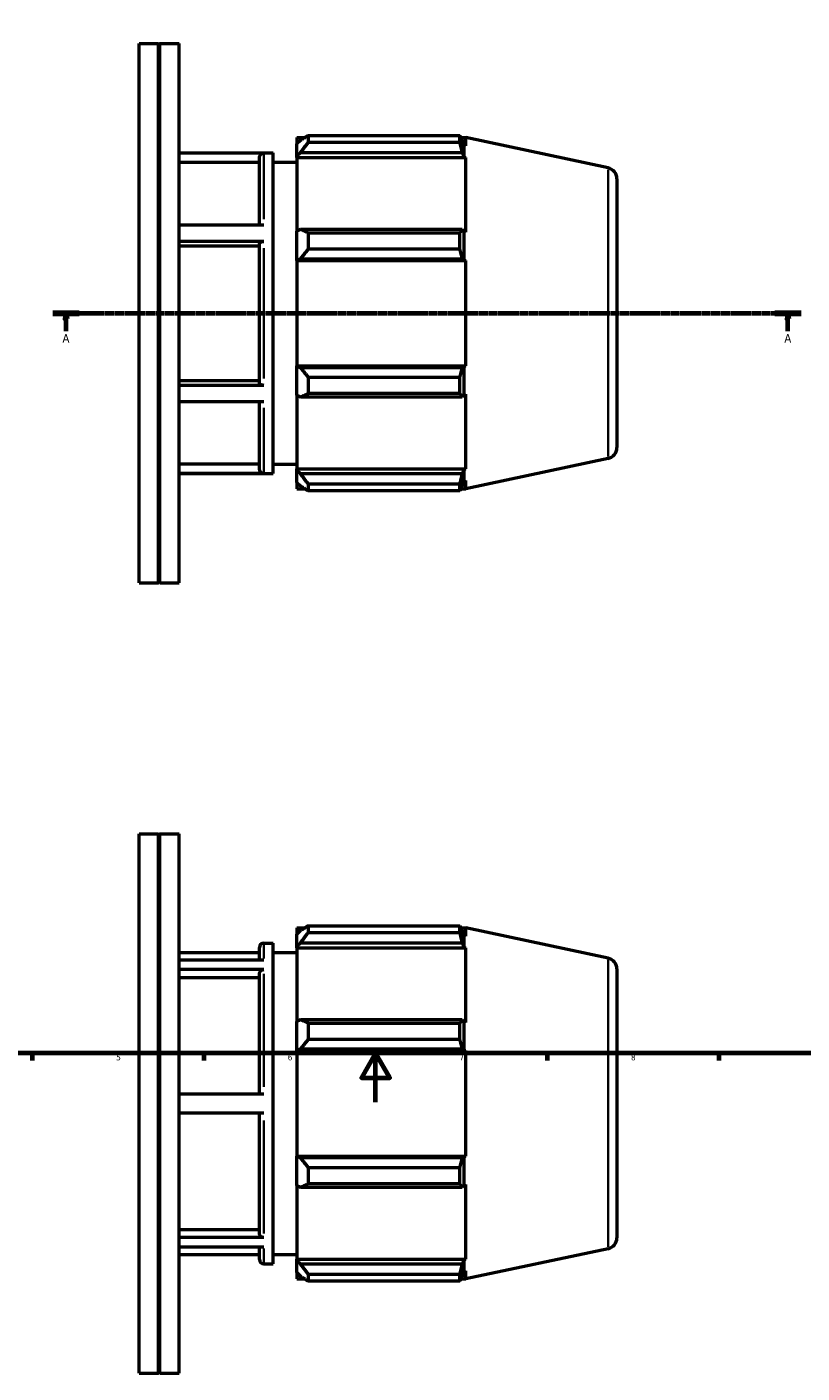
# Model space of a CAD drawing. Header units: millimetres. Extents: x -124 to 940, y -110 to 792.
# Tile 3 of 6: x 278 to 595, y -110 to 439. Entities that reach past the tile are written whole.
import ezdxf

# ---------------------------------------------------------------- set-up
doc = ezdxf.new("R2010")
doc.units = ezdxf.units.MM
doc.linetypes.add('CHAIN', pattern=[0.7087, 0.4724, -0.0591, 0.1181, -0.0591])
for name, color, linetype, lineweight in [('Border (ISO)', 7, 'Continuous', 70), ('Section Line (ISO)', 7, 'CHAIN', 70), ('Visible (ISO)', 7, 'Continuous', 50), ('Visible Narrow (ISO)', 7, 'Continuous', 35)]:
    doc.layers.add(name, color=color, linetype=linetype, lineweight=lineweight)
doc.styles.add('Label Text (ISO)', font='tahoma.ttf')
doc.styles.add('Note Text (ISO)', font='tahoma.ttf')

# ---------------------------------------------------------------- blocks, each defined once
blk = doc.blocks.new('Borders Default Border')
at = {"layer": 'Border (ISO)'}
for p, q in [((280.33, 20), (280.33, 17.1)), ((350.42, 20), (350.42, 17.1)), ((490.58, 20), (490.58, 17.1)), ((560.67, 20), (560.67, 17.1))]:
    blk.add_line(p, q, dxfattribs=at)
at = {"layer": 'Border (ISO)', "flags": 128}
for points in [[(20, 20), (20, 574), (821, 574), (821, 20), (20, 20)], [(420.5, 0), (420.5, 20), (414.73, 10), (426.27, 10), (420.5, 20)]]:
    blk.add_lwpolyline(points, dxfattribs=at)
at = {"layer": 'Border (ISO)', "color": 232, "true_color": 0xca0064, "char_height": 2.5, "attachment_point": 7, "style": 'Note Text (ISO)'}
for s, insert in [('5', (314.64, 17.05)), ('6', (384.66, 17.05)), ('7', (454.77, 17.1)), ('8', (524.81, 17.04))]:
    blk.add_mtext(s, dxfattribs=dict(at, insert=insert))
blk = doc.blocks.new('2dTransSection0')
at = {"layer": 'Section Line (ISO)', "linetype": 'CHAIN'}
blk.add_line((288.78, 321.93), (594.28, 321.93), dxfattribs=at)
at = {"layer": 'Section Line (ISO)', "linetype": 'Continuous', "lineweight": 140}
for p, q in [((288.78, 321.93), (299.55, 321.93)), ((583.51, 321.93), (594.28, 321.93))]:
    blk.add_line(p, q, dxfattribs=at)
at = {"layer": 'Section Line (ISO)', "linetype": 'Continuous'}
for p, q in [((294.17, 321.93), (293.67, 319.43)), ((293.67, 319.43), (294.67, 319.43)), ((294.17, 319.43), (294.17, 321.93)), ((294.67, 319.43), (294.17, 321.93)), ((294.17, 314.58), (294.17, 319.43)), ((588.89, 321.93), (588.39, 319.43)), ((588.39, 319.43), (589.39, 319.43)), ((588.89, 319.43), (588.89, 321.93)), ((589.39, 319.43), (588.89, 321.93)), ((588.89, 314.58), (588.89, 319.43))]:
    blk.add_line(p, q, dxfattribs=at)
at = {"layer": 'Section Line (ISO)', "linetype": 'Continuous', "flags": 128}
for points in [[(294.67, 319.43), (294.17, 321.93), (293.67, 319.43), (294.67, 319.43)], [(589.39, 319.43), (588.89, 321.93), (588.39, 319.43), (589.39, 319.43)]]:
    blk.add_lwpolyline(points, dxfattribs=at)
at = {"layer": 'Section Line (ISO)'}
for points in [[(294.67, 319.43), (294.17, 321.93), (293.67, 319.43), (294.67, 319.43)], [(589.39, 319.43), (588.89, 321.93), (588.39, 319.43), (589.39, 319.43)]]:
    blk.add_solid(points, dxfattribs=at)
at = {"layer": 'Section Line (ISO)', "char_height": 3.5, "attachment_point": 7, "style": 'Label Text (ISO)'}
for insert in [(292.68, 309.93), (587.41, 309.93)]:
    blk.add_mtext('A', dxfattribs=dict(at, insert=insert))

msp = doc.modelspace()

# ---------------------------------------------------------------- linework, layer by layer
at = {"layer": 'Visible (ISO)'}
for p, q in [((324.031, 211.927), (324.031, 431.927)), ((324.031, 431.927), (331.856, 431.927)), ((331.856, 211.927), (331.856, 431.927)), ((332.156, 431.627), (331.856, 431.927)), ((332.156, 431.627), (332.456, 431.927)), ((332.156, 212.227), (332.156, 431.627)), ((332.456, 211.927), (332.456, 431.927)), ((332.456, 431.927), (340.281, 431.927)), ((340.281, 211.927), (340.281, 431.927)), ((388.381, 393.537), (388.381, 390.957)), ((388.381, 393.537), (391.659, 393.537)), ((389.921, 392.426), (388.381, 390.957)), ((388.381, 386.129), (388.381, 390.957)), ((393.001, 394.379), (393.001, 391.594)), ((393.001, 394.379), (454.93, 394.379)), ((454.93, 391.594), (393.001, 391.594)), ((454.93, 391.594), (454.93, 394.379)), ((455.366, 393.537), (457.354, 393.537)), ((456.631, 390.369), (455.931, 392.426)), ((456.631, 385.582), (456.631, 390.369)), ((457.354, 390.223), (456.631, 390.369)), ((515.467, 381.185), (457.354, 393.537)), ((457.354, 390.223), (457.354, 393.537)), ((340.281, 387.377), (378.631, 387.377)), ((374.86, 387.256), (340.281, 387.256)), ((373.06, 357.822), (373.06, 385.453)), ((378.631, 256.477), (378.631, 387.377)), ((388.381, 386.129), (389.921, 387.495)), ((388.381, 385.446), (388.381, 386.129)), ((388.381, 385.446), (388.381, 355.349)), ((388.381, 385.446), (457.354, 385.446)), ((389.921, 387.495), (455.931, 387.495)), ((455.931, 387.495), (456.631, 385.582)), ((456.631, 385.582), (457.354, 385.446)), ((457.354, 354.993), (457.354, 385.446)), ((373.06, 383.399), (340.281, 383.399)), ((378.631, 383.527), (388.381, 383.527)), ((519.031, 376.783), (519.031, 267.071)), ((374.86, 357.822), (340.281, 357.822)), ((389.921, 356.06), (388.381, 355.349)), ((388.381, 343.692), (388.381, 355.349)), ((455.931, 356.06), (389.921, 356.06)), ((393.001, 354.722), (393.001, 348)), ((393.001, 354.722), (454.93, 354.722)), ((454.93, 348), (454.93, 354.722)), ((456.631, 355.064), (455.931, 356.06)), ((456.631, 343.507), (456.631, 355.064)), ((457.354, 354.993), (456.631, 355.064)), ((374.86, 351.146), (340.281, 351.146)), ((373.06, 349.218), (340.281, 349.218)), ((373.06, 293.38), (373.06, 350.245)), ((454.93, 348), (393.001, 348)), ((388.381, 343.692), (389.921, 344.156)), ((388.381, 343.461), (388.381, 343.692)), ((388.381, 343.461), (388.381, 300.394)), ((388.381, 343.461), (457.354, 343.461)), ((389.921, 344.156), (455.931, 344.156)), ((455.931, 344.156), (456.631, 343.507)), ((456.631, 343.507), (457.354, 343.461)), ((457.354, 300.394), (457.354, 343.461)), ((388.381, 300.162), (388.381, 300.394)), ((388.381, 300.394), (457.354, 300.394)), ((389.921, 299.699), (388.381, 300.162)), ((388.381, 288.506), (388.381, 300.162)), ((455.931, 299.699), (389.921, 299.699)), ((456.631, 300.348), (455.931, 299.699)), ((457.354, 300.394), (456.631, 300.348)), ((456.631, 288.791), (456.631, 300.348)), ((340.281, 294.406), (373.06, 294.406)), ((374.86, 292.478), (340.281, 292.478)), ((393.001, 295.855), (393.001, 289.133)), ((393.001, 295.855), (454.93, 295.855)), ((454.93, 289.133), (454.93, 295.855)), ((374.86, 285.817), (340.281, 285.817)), ((373.06, 258.386), (373.06, 285.817)), ((388.381, 288.506), (389.921, 287.795)), ((388.381, 288.506), (388.381, 258.409)), ((389.921, 287.795), (455.931, 287.795)), ((454.93, 289.133), (393.001, 289.133)), ((455.931, 287.795), (456.631, 288.791)), ((456.631, 288.791), (457.354, 288.862)), ((457.354, 258.409), (457.354, 288.862)), ((340.281, 260.44), (373.06, 260.44)), ((378.631, 260.327), (388.381, 260.327)), ((388.381, 257.726), (388.381, 258.409)), ((388.381, 258.409), (457.354, 258.409)), ((456.631, 258.272), (455.931, 256.36)), ((457.354, 258.409), (456.631, 258.272)), ((456.631, 253.485), (456.631, 258.272)), ((515.467, 262.67), (457.354, 250.317)), ((374.86, 256.583), (340.281, 256.583)), ((340.281, 256.477), (378.631, 256.477)), ((389.921, 256.36), (388.381, 257.726)), ((388.381, 252.897), (388.381, 257.726)), ((388.381, 252.897), (389.921, 251.429)), ((388.381, 252.897), (388.381, 250.317)), ((455.931, 256.36), (389.921, 256.36)), ((455.931, 251.429), (456.631, 253.485)), ((456.631, 253.485), (457.354, 253.632)), ((457.354, 250.317), (457.354, 253.632)), ((388.381, 250.317), (391.659, 250.317)), ((393.001, 252.26), (393.001, 249.476)), ((393.001, 252.26), (454.93, 252.26)), ((454.93, 249.476), (393.001, 249.476)), ((454.93, 249.476), (454.93, 252.26)), ((455.366, 250.317), (457.354, 250.317)), ((324.031, 211.927), (331.856, 211.927)), ((332.156, 212.227), (331.856, 211.927)), ((332.156, 212.227), (332.456, 211.927)), ((332.456, 211.927), (340.281, 211.927)), ((324.031, -110.471), (324.031, 109.529)), ((324.031, 109.529), (331.856, 109.529)), ((331.856, -110.471), (331.856, 109.529)), ((332.156, 109.229), (331.856, 109.529)), ((332.156, 109.229), (332.456, 109.529)), ((332.156, -110.171), (332.156, 109.229)), ((332.456, -110.471), (332.456, 109.529)), ((332.456, 109.529), (340.281, 109.529)), ((340.281, -110.471), (340.281, 109.529)), ((393.001, 71.98), (393.001, 69.196)), ((393.001, 71.98), (454.93, 71.98)), ((454.93, 69.196), (454.93, 71.98)), ((388.381, 71.139), (388.381, 68.559)), ((388.381, 71.139), (391.659, 71.139)), ((389.921, 70.028), (388.381, 68.559)), ((388.381, 63.731), (388.381, 68.559)), ((454.93, 69.196), (393.001, 69.196)), ((455.366, 71.139), (457.354, 71.139)), ((456.631, 67.971), (455.931, 70.028)), ((456.631, 63.184), (456.631, 67.971)), ((457.354, 67.824), (456.631, 67.971)), ((515.467, 58.786), (457.354, 71.139)), ((457.354, 67.824), (457.354, 71.139)), ((340.281, 61.129), (373.06, 61.129)), ((373.06, 57.979), (373.06, 63.179)), ((374.86, 64.979), (378.631, 64.979)), ((378.631, -65.921), (378.631, 64.979)), ((378.631, 61.129), (388.381, 61.129)), ((388.381, 63.731), (389.921, 65.097)), ((388.381, 63.048), (388.381, 63.731)), ((388.381, 63.048), (388.381, 32.95)), ((388.381, 63.048), (457.354, 63.048)), ((389.921, 65.097), (455.931, 65.097)), ((455.931, 65.097), (456.631, 63.184)), ((456.631, 63.184), (457.354, 63.048)), ((457.354, 32.595), (457.354, 63.048)), ((374.86, 57.979), (340.281, 57.979)), ((374.86, 54.116), (340.281, 54.116)), ((373.06, 50.775), (340.281, 50.775)), ((373.06, 3.25), (373.06, 52.554)), ((519.031, 54.385), (519.031, -55.327)), ((389.921, 33.661), (388.381, 32.95)), ((455.931, 33.661), (389.921, 33.661)), ((456.631, 32.665), (455.931, 33.661)), ((388.381, 21.294), (388.381, 32.95)), ((393.001, 32.324), (393.001, 25.601)), ((393.001, 32.324), (454.93, 32.324)), ((454.93, 25.601), (454.93, 32.324)), ((456.631, 21.108), (456.631, 32.665)), ((457.354, 32.595), (456.631, 32.665)), ((454.93, 25.601), (393.001, 25.601)), ((388.381, 21.294), (389.921, 21.757)), ((388.381, 21.062), (388.381, 21.294)), ((388.381, 21.062), (388.381, -22.005)), ((388.381, 21.062), (457.354, 21.062)), ((389.921, 21.757), (455.931, 21.757)), ((455.931, 21.757), (456.631, 21.108)), ((456.631, 21.108), (457.354, 21.062)), ((457.354, -22.005), (457.354, 21.062)), ((374.86, 3.25), (340.281, 3.25)), ((374.86, -4.45), (340.281, -4.45)), ((373.06, -53.639), (373.06, -4.45)), ((388.381, -22.236), (388.381, -22.005)), ((388.381, -22.005), (457.354, -22.005)), ((389.921, -22.699), (388.381, -22.236)), ((388.381, -33.893), (388.381, -22.236)), ((455.931, -22.699), (389.921, -22.699)), ((393.001, -26.544), (393.001, -33.266)), ((393.001, -26.544), (454.93, -26.544)), ((454.93, -33.266), (454.93, -26.544)), ((456.631, -22.051), (455.931, -22.699)), ((457.354, -22.005), (456.631, -22.051)), ((456.631, -33.608), (456.631, -22.051)), ((388.381, -33.893), (389.921, -34.604)), ((388.381, -33.893), (388.381, -63.99)), ((389.921, -34.604), (455.931, -34.604)), ((454.93, -33.266), (393.001, -33.266)), ((455.931, -34.604), (456.631, -33.608)), ((456.631, -33.608), (457.354, -33.537)), ((457.354, -63.99), (457.354, -33.537)), ((340.281, -51.86), (373.06, -51.86)), ((374.86, -55.2), (340.281, -55.2)), ((374.86, -59.037), (340.281, -59.037)), ((373.06, -64.121), (373.06, -59.037)), ((515.467, -59.729), (457.354, -72.081)), ((340.281, -62.071), (373.06, -62.071)), ((378.631, -62.071), (388.381, -62.071)), ((388.381, -64.673), (388.381, -63.99)), ((388.381, -63.99), (457.354, -63.99)), ((388.381, -69.501), (388.381, -64.673)), ((389.921, -66.039), (388.381, -64.673)), ((456.631, -64.126), (455.931, -66.039)), ((457.354, -63.99), (456.631, -64.126)), ((456.631, -68.913), (456.631, -64.126)), ((374.86, -65.921), (378.631, -65.921)), ((388.381, -69.501), (389.921, -70.97)), ((388.381, -69.501), (388.381, -72.081)), ((455.931, -66.039), (389.921, -66.039)), ((393.001, -70.138), (393.001, -72.923)), ((393.001, -70.138), (454.93, -70.138)), ((454.93, -72.923), (454.93, -70.138)), ((455.931, -70.97), (456.631, -68.913)), ((456.631, -68.913), (457.354, -68.767)), ((457.354, -72.081), (457.354, -68.767)), ((388.381, -72.081), (391.659, -72.081)), ((454.93, -72.923), (393.001, -72.923)), ((455.366, -72.081), (457.354, -72.081)), ((324.031, -110.471), (331.856, -110.471)), ((332.156, -110.171), (331.856, -110.471)), ((332.156, -110.171), (332.456, -110.471)), ((332.456, -110.471), (340.281, -110.471))]:
    msp.add_line(p, q, dxfattribs=at)
for centre, radius, start, end in [((514.531, 376.783), 4.5, 0, 78), ((514.531, 267.071), 4.5, 282, 0), ((374.86, 63.179), 1.8, 90, 180), ((514.531, 54.385), 4.5, 0, 78), ((514.531, -55.327), 4.5, 282, 0), ((374.86, -64.121), 1.8, 180, 270)]:
    msp.add_arc(centre, radius, start, end, dxfattribs=at)
for points, weights in [([(393.001, 394.379), (391.4, 393.383), (389.921, 392.426)], [1.01541112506, 1.0109814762, 1.0057494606]), ([(389.921, 387.495), (391.4, 389.503), (393.001, 391.594)], [1.0057494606, 1.0109814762, 1.01541112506]), ([(454.93, 394.379), (455.45, 393.383), (455.931, 392.426)], [1, 1.00071565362, 1.00061432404]), ([(455.931, 387.495), (455.45, 389.503), (454.93, 391.594)], [1.00061432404, 1.00071565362, 1]), ([(393.001, 354.722), (391.4, 355.405), (389.921, 356.06)], [1.01541112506, 1.0109814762, 1.0057494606]), ([(454.93, 354.722), (455.45, 355.405), (455.931, 356.06)], [1, 1.00071565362, 1.00061432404]), ([(389.921, 344.156), (391.4, 346.039), (393.001, 348)], [1.0057494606, 1.0109814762, 1.01541112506]), ([(455.931, 344.156), (455.45, 346.039), (454.93, 348)], [1.00061432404, 1.00071565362, 1]), ([(393.001, 295.855), (391.4, 297.816), (389.921, 299.699)], [1.01541112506, 1.0109814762, 1.0057494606]), ([(454.93, 295.855), (455.45, 297.816), (455.931, 299.699)], [1, 1.00071565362, 1.00061432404]), ([(389.921, 287.795), (391.4, 288.45), (393.001, 289.133)], [1.0057494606, 1.0109814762, 1.01541112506]), ([(455.931, 287.795), (455.45, 288.45), (454.93, 289.133)], [1.00061432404, 1.00071565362, 1]), ([(393.001, 252.26), (391.4, 254.352), (389.921, 256.36)], [1.01541112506, 1.0109814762, 1.0057494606]), ([(454.93, 252.26), (455.45, 254.352), (455.931, 256.36)], [1, 1.00071565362, 1.00061432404]), ([(389.921, 251.429), (391.4, 250.472), (393.001, 249.476)], [1.0057494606, 1.0109814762, 1.01541112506]), ([(455.931, 251.429), (455.45, 250.472), (454.93, 249.476)], [1.00061432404, 1.00071565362, 1]), ([(393.001, 71.98), (391.4, 70.984), (389.921, 70.028)], [1.01541112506, 1.0109814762, 1.0057494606]), ([(454.93, 71.98), (455.45, 70.984), (455.931, 70.028)], [1, 1.00071565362, 1.00061432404]), ([(389.921, 65.097), (391.4, 67.104), (393.001, 69.196)], [1.0057494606, 1.0109814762, 1.01541112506]), ([(455.931, 65.097), (455.45, 67.104), (454.93, 69.196)], [1.00061432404, 1.00071565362, 1]), ([(393.001, 32.324), (391.4, 33.006), (389.921, 33.661)], [1.01541112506, 1.0109814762, 1.0057494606]), ([(454.93, 32.324), (455.45, 33.006), (455.931, 33.661)], [1, 1.00071565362, 1.00061432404]), ([(389.921, 21.757), (391.4, 23.64), (393.001, 25.601)], [1.0057494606, 1.0109814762, 1.01541112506]), ([(455.931, 21.757), (455.45, 23.64), (454.93, 25.601)], [1.00061432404, 1.00071565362, 1]), ([(393.001, -26.544), (391.4, -24.582), (389.921, -22.699)], [1.01541112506, 1.0109814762, 1.0057494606]), ([(454.93, -26.544), (455.45, -24.582), (455.931, -22.699)], [1, 1.00071565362, 1.00061432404]), ([(389.921, -34.604), (391.4, -33.948), (393.001, -33.266)], [1.0057494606, 1.0109814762, 1.01541112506]), ([(455.931, -34.604), (455.45, -33.948), (454.93, -33.266)], [1.00061432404, 1.00071565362, 1]), ([(393.001, -70.138), (391.4, -68.047), (389.921, -66.039)], [1.01541112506, 1.0109814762, 1.0057494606]), ([(389.921, -70.97), (391.4, -71.926), (393.001, -72.923)], [1.0057494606, 1.0109814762, 1.01541112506]), ([(454.93, -70.138), (455.45, -68.047), (455.931, -66.039)], [1, 1.00071565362, 1.00061432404]), ([(455.931, -70.97), (455.45, -71.926), (454.93, -72.923)], [1.00061432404, 1.00071565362, 1])]:
    msp.add_rational_spline(points, weights, degree=2, dxfattribs=at)
for points, knots in [([(373.06, 385.453), (373.06, 385.676), (373.112, 385.938), (373.282, 386.349), (373.43, 386.571), (373.745, 386.886), (373.966, 387.034), (374.376, 387.204), (374.638, 387.256), (374.86, 387.256)], [0.80051021, 0.80051021, 0.80051021, 0.80051021, 0.86732409, 0.86732409, 0.93406901, 0.93406901, 1.00073531, 1.00073531, 1.06733855, 1.06733855, 1.06733855, 1.06733855]), ([(373.06, 350.245), (373.06, 350.356), (373.112, 350.487), (373.282, 350.693), (373.43, 350.804), (373.745, 350.961), (373.966, 351.035), (374.376, 351.12), (374.638, 351.146), (374.86, 351.146)], [0.80051021, 0.80051021, 0.80051021, 0.80051021, 0.86732409, 0.86732409, 0.93406901, 0.93406901, 1.00073531, 1.00073531, 1.06733855, 1.06733855, 1.06733855, 1.06733855]), ([(374.86, 292.478), (374.638, 292.478), (374.376, 292.504), (373.966, 292.589), (373.744, 292.663), (373.43, 292.821), (373.282, 292.932), (373.112, 293.137), (373.06, 293.268), (373.06, 293.38)], [0, 0, 0, 0, 0.06660826, 0.06660826, 0.13327168, 0.13327168, 0.20000386, 0.20000386, 0.26679635, 0.26679635, 0.26679635, 0.26679635]), ([(374.86, 256.583), (374.638, 256.583), (374.376, 256.635), (373.966, 256.805), (373.744, 256.954), (373.43, 257.268), (373.282, 257.49), (373.112, 257.902), (373.06, 258.164), (373.06, 258.386)], [0, 0, 0, 0, 0.06660826, 0.06660826, 0.13327168, 0.13327168, 0.20000386, 0.20000386, 0.26679635, 0.26679635, 0.26679635, 0.26679635]), ([(373.06, 52.554), (373.06, 52.747), (373.112, 52.974), (373.282, 53.33), (373.43, 53.523), (373.745, 53.795), (373.966, 53.924), (374.376, 54.071), (374.638, 54.116), (374.86, 54.116)], [0.80051021, 0.80051021, 0.80051021, 0.80051021, 0.86732409, 0.86732409, 0.93406901, 0.93406901, 1.00073531, 1.00073531, 1.06733855, 1.06733855, 1.06733855, 1.06733855]), ([(374.86, -55.2), (374.638, -55.2), (374.376, -55.155), (373.966, -55.008), (373.744, -54.879), (373.43, -54.607), (373.282, -54.415), (373.112, -54.058), (373.06, -53.832), (373.06, -53.639)], [0, 0, 0, 0, 0.06660826, 0.06660826, 0.13327168, 0.13327168, 0.20000386, 0.20000386, 0.26679635, 0.26679635, 0.26679635, 0.26679635])]:
    msp.add_open_spline(points, degree=3, knots=knots, dxfattribs=at)
at = {"layer": 'Visible Narrow (ISO)'}
for p, q in [((374.86, 387.001), (374.86, 360.326)), ((515.467, 263.399), (515.467, 380.455)), ((374.86, 348.394), (374.86, 295.225)), ((374.86, 283.32), (374.86, 256.827)), ((374.86, 64.961), (374.86, 58.65)), ((515.467, -58.999), (515.467, 58.057)), ((374.86, 52.38), (374.86, 6.282)), ((374.86, -7.481), (374.86, -53.473)), ((374.86, -59.697), (374.86, -65.904))]:
    msp.add_line(p, q, dxfattribs=at)

# ---------------------------------------------------------------- block references
msp.add_blockref('Borders Default Border', (0, 0))
at = {"layer": 'Section Line (ISO)'}
msp.add_blockref('2dTransSection0', (0, 0), dxfattribs=at)

doc.saveas('drawing.dxf')
